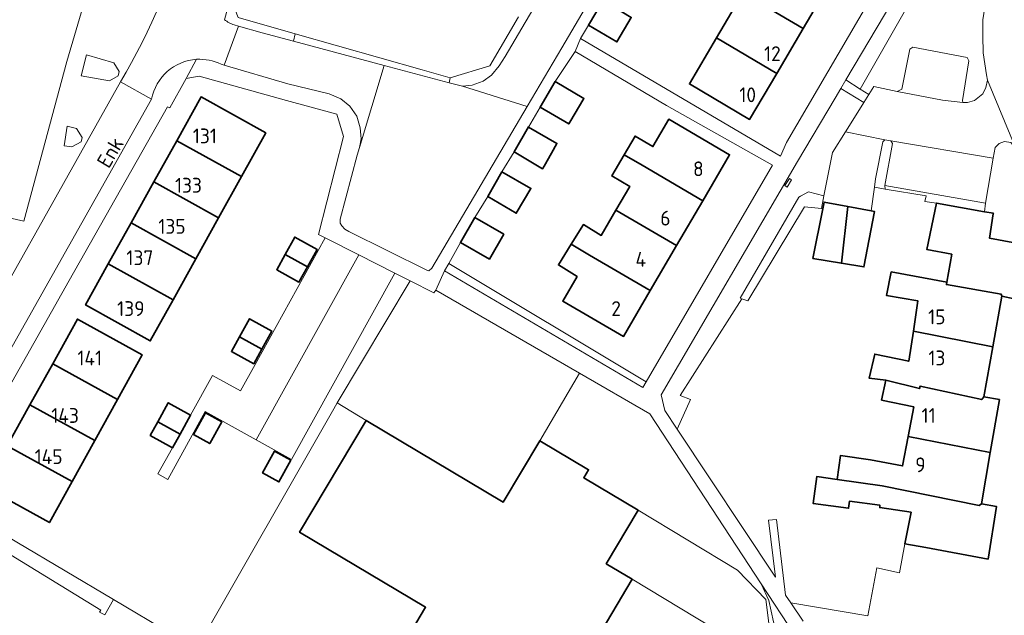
# Model space of a CAD drawing. Header units: metres. Extents: x 245598 to 248629, y 478632 to 481821.
# Tile 48 of 122: x 247981 to 248101, y 479270 to 479342. Entities that reach past the tile are written whole.
import ezdxf
from ezdxf.enums import TextEntityAlignment as Align

# ---------------------------------------------------------------- set-up
doc = ezdxf.new("R2010")
doc.units = ezdxf.units.M
for name, color, linetype, lineweight in [('B-XX-GR-GROENVOORZIENING-GV', 80, 'Continuous', 18), ('B-XX-IE-TERREINAFSCHEIDING_KUNSTMATIG_HEKWERK-G', 20, 'IE-TERREINAFSCHEIDING-KUNSTMATIG', 18), ('B-XX-OG-BEBOUWING-GV', 7, 'Continuous', 35), ('B-XX-OG-BEBOUWING-T18', 10, 'Continuous', 18), ('B-XX-OG-BEBOUWING_LAGE TRAFO-GV', 7, 'Continuous', 18), ('B-XX-OG-TERREIN_ERF-GV', 7, 'Continuous', 18), ('B-XX-OG-TOPOGRAFIE-T18', 10, 'Continuous', 18), ('B-XX-VH-VERHARDING_GESLOTEN-GV', 252, 'Continuous', 18), ('B-XX-VH-VERHARDING_OPEN-GV', 252, 'Continuous', 18)]:
    doc.layers.add(name, color=color, linetype=linetype, lineweight=lineweight)
doc.styles.add('NLCS-ISO-M-T18', font='NLCS-ISO.ttf', dxfattribs={"height": 1.8})
doc.linetypes.add('IE-TERREINAFSCHEIDING-KUNSTMATIG', pattern='A,4,[82,NLCS.SHX,S=0.75,R=90,X=0,Y=0],4,-2', length=10)

msp = doc.modelspace()

# ---------------------------------------------------------------- linework, layer by layer
at = {"layer": 'B-XX-GR-GROENVOORZIENING-GV'}
for points in [[(248098.94, 479360.466), (248108.445, 479377.144), (248107.151, 479377.804), (248094.133, 479355.367), (248081.948, 479334.811), (248083.687, 479333.701)], [(248014.973, 479340.424), (248014.764, 479339.518), (248025.814, 479336.566), (248033.711, 479334.456), (248033.833, 479335.067), (248030.433, 479336.022)], [(247993.586, 479335.821), (247992.933, 479336.907), (247989.619, 479337.881), (247988.952, 479335.326), (247992.393, 479334.708), (247993.45, 479335.32)], [(248079.276, 479320.733), (248080.3, 479325.967), (248081.892, 479328.502), (248083.594, 479331.213), (248084.137, 479332.078), (248081.338, 479333.781), (248080.64, 479332.603), (248076.067, 479324.889), (248059.467, 479296.533), (248059.911, 479294.611), (248061.411, 479292.356), (248063.033, 479295.933), (248061.8, 479296.433), (248069.3, 479308.178), (248069.067, 479308.256), (248076.211, 479320.556), (248076.405, 479320.662), (248077.411, 479321.211)], [(247989.087, 479327.797), (247988.402, 479328.917), (247987.249, 479329.178), (247986.878, 479326.789), (247987.826, 479326.663), (247988.954, 479327.288)], [(248086.689, 479321.956), (248087.589, 479327.089), (248087.422, 479327.422), (248086.667, 479327.533), (248086.433, 479327.3), (248085.544, 479322.767), (248085.407, 479321.762), (248086.724, 479321.544)], [(248074.8, 479321.767), (248074.511, 479321.967), (248075.067, 479322.811), (248075.333, 479322.667)], [(248098.911, 479319.833), (248086.689, 479321.956), (248086.724, 479321.544), (248091.682, 479320.723), (248091.556, 479320.03), (248092.96, 479319.84), (248098.808, 479318.786)], [(248040.279, 479283.481), (248044.709, 479290.936), (248049.544, 479299.158), (248032.1, 479309.256), (248031.833, 479308.9), (248028.941, 479310.367), (248020.097, 479295.543), (248023.59, 479293.398)], [(248063.822, 479248.978), (248059.467, 479242.256), (248055.189, 479235.089), (248054.522, 479234.133), (248055.436, 479233.558), (248056.043, 479234.641), (248056.019, 479234.657), (248074.412, 479265.881), (248073.125, 479268.916), (248072.559, 479271.494), (248071.636, 479273.549), (248058.089, 479294.211), (248049.544, 479299.158), (248044.709, 479290.936), (248050.649, 479287.406), (248050.072, 479286.434), (248056.683, 479282.506), (248068.778, 479275.193), (248072.211, 479271.611), (248072.644, 479268.089), (248071.735, 479264.591), (248070.9, 479261.378), (248069.7, 479258.989)]]:
    msp.add_lwpolyline(points, close=True, dxfattribs=at)
for points in [[(248098.94, 479360.466), (248083.687, 479333.701), (248084.736, 479333.032), (248085.344, 479334), (248088.178, 479333.411), (248088.194, 479333.408), (248088.744, 479333.667), (248089.711, 479338.533), (248090.067, 479338.789), (248096.7, 479337.533), (248096.9, 479337.133), (248096.111, 479332.311), (248096.144, 479332.067), (248096.733, 479332.067), (248097.589, 479332.289), (248098.611, 479333.133), (248098.967, 479333.9), (248099.144, 479334.767), (248099.033, 479335.411), (248098.644, 479338.1), (248098.589, 479340.189), (248098.611, 479342.1), (248098.989, 479344.7)], [(248042.144, 479342.489), (248038.667, 479336.511), (248033.833, 479335.067), (248033.711, 479334.456), (248035.311, 479334.056), (248036.511, 479334.156), (248037.833, 479334.667), (248038.833, 479335.389), (248039.789, 479336.511), (248040.5, 479337.656), (248050.495, 479354.635)], [(248008.079, 479341.351), (248010.974, 479340.53), (248014.764, 479339.518), (248014.973, 479340.424), (248008.033, 479342.4), (248007.122, 479344.848), (248006.492, 479342.562), (248006.374, 479342.136)], [(248007.566, 479341.497), (248008.079, 479341.351)]]:
    msp.add_lwpolyline(points, dxfattribs=at)
msp.add_lwpolyline([(248006.374, 479342.136, 0.0786758), (248007.566, 479341.497)], format="xyb", dxfattribs=at)
at = {"layer": 'B-XX-IE-TERREINAFSCHEIDING_KUNSTMATIG_HEKWERK-G'}
for points in [[(248020.097, 479295.543), (248028.941, 479310.367)], [(248003.04, 479265.646), (248019.664, 479294.816), (248020.097, 479295.543)]]:
    msp.add_lwpolyline(points, dxfattribs=at)
at = {"layer": 'B-XX-OG-BEBOUWING-GV'}
for points in [[(248069.419, 479345.382), (248076.743, 479341.079), (248079.956, 479346.547), (248072.632, 479350.85)], [(248066.206, 479339.913), (248073.529, 479335.61), (248076.743, 479341.079), (248069.419, 479345.382)], [(248052.411, 479344.478), (248050.644, 479341.478), (248054.1, 479339.433), (248055.844, 479342.411)], [(248066.206, 479339.913), (248062.917, 479334.316), (248070.24, 479330.012), (248073.529, 479335.61)], [(248048.389, 479329.656), (248050.087, 479332.544), (248046.589, 479334.6), (248044.767, 479331.5), (248044.778, 479331.5), (248048.233, 479329.456)], [(248000.57, 479327.409), (248008.442, 479323.046), (248011.398, 479328.37), (248003.53, 479332.739)], [(248064.54, 479320.12), (248067.808, 479325.709), (248060.427, 479330.025), (248058.487, 479326.707), (248056.312, 479327.984), (248054.978, 479325.71), (248057.159, 479324.435)], [(248045.244, 479324.333), (248046.144, 479325.922), (248046.811, 479327.089), (248043.341, 479329.084), (248043.333, 479329.089), (248041.589, 479326.067), (248045.067, 479324.011)], [(248005.67, 479318.054), (248008.442, 479323.046), (248000.57, 479327.409), (247997.798, 479322.416)], [(248061.348, 479314.66), (248064.54, 479320.12), (248057.159, 479324.435), (248054.978, 479325.71), (248053.472, 479323.144), (248055.655, 479321.863), (248053.967, 479318.975)], [(248038.4, 479320.622), (248041.867, 479318.6), (248043.633, 479321.611), (248040.119, 479323.628), (248040.111, 479323.633)], [(248002.899, 479313.062), (248005.67, 479318.054), (247997.798, 479322.416), (247995.025, 479317.424)], [(248058.155, 479309.199), (248061.348, 479314.66), (248053.967, 479318.975), (248052.166, 479315.895), (248050.035, 479317.222), (248048.54, 479314.822), (248050.775, 479313.515)], [(248081.407, 479312.524), (248082.184, 479319.413), (248079.281, 479319.947), (248079.122, 479319.14), (248077.931, 479313.107)], [(248082.184, 479319.413), (248081.407, 479312.524), (248084.141, 479312.065), (248085.402, 479318.822), (248085.016, 479318.893)], [(248100.887, 479308.53), (248103.913, 479307.872), (248105.094, 479314.494), (248099.398, 479315.578), (248099.863, 479318.539), (248099.872, 479318.594), (248098.808, 479318.786), (248092.96, 479319.84), (248091.785, 479314.188), (248094.804, 479313.608), (248094.22, 479310.207), (248094.156, 479309.914), (248100.812, 479308.775)], [(248038.589, 479313.022), (248040.344, 479316.033), (248036.833, 479318.1), (248035.078, 479315.033), (248035.091, 479315.026)], [(247995.025, 479317.424), (247992.254, 479312.432), (248000.126, 479308.068), (248002.899, 479313.062)], [(248013.755, 479313.574), (248016.467, 479312.071), (248017.64, 479314.19), (248014.928, 479315.692)], [(248049.25, 479310.907), (248047.507, 479307.925), (248054.887, 479303.61), (248058.155, 479309.199), (248050.775, 479313.515), (248048.54, 479314.822), (248046.982, 479312.319)], [(248013.755, 479313.574), (248012.729, 479311.72), (248015.441, 479310.219), (248016.467, 479312.071)], [(247992.254, 479312.432), (247989.487, 479307.45), (247997.356, 479303.08), (248000.126, 479308.068)], [(248090.143, 479304.25), (248099.791, 479302.345), (248100.887, 479308.53), (248100.812, 479308.775), (248094.156, 479309.914), (248094.22, 479310.207), (248087.463, 479311.47), (248086.888, 479308.578), (248090.709, 479307.927)], [(247985.495, 479300.297), (247993.374, 479295.948), (247996.376, 479301.37), (247988.503, 479305.729)], [(248008.214, 479303.587), (248010.926, 479302.084), (248012.138, 479304.274), (248009.426, 479305.776)], [(248008.214, 479303.587), (248007.227, 479301.804), (248009.939, 479300.302), (248010.926, 479302.084)], [(248086.78, 479298.296), (248090.88, 479297.278), (248090.968, 479297.566), (248098.463, 479295.938), (248098.714, 479296.267), (248099.791, 479302.345), (248090.143, 479304.25), (248089.581, 479300.603), (248085.45, 479301.475), (248084.785, 479298.525)], [(247990.609, 479290.953), (247993.374, 479295.948), (247985.495, 479300.297), (247982.73, 479295.302)], [(248089.515, 479291.456), (248099.501, 479289.51), (248100.609, 479295.933), (248098.714, 479296.267), (248098.463, 479295.938), (248090.968, 479297.566), (248090.88, 479297.278), (248086.78, 479298.296), (248086.281, 479295.874), (248090.192, 479295.049)], [(247979.964, 479290.306), (247987.843, 479285.957), (247990.609, 479290.953), (247982.73, 479295.302)], [(247998.278, 479293.241), (248000.991, 479291.742), (248002.265, 479294.044), (247999.553, 479295.545)], [(248006.054, 479293.239), (248004.07, 479294.341), (248002.599, 479291.692), (248004.583, 479290.59)], [(248000.991, 479291.742), (247998.278, 479293.241), (247997.354, 479291.573), (248000.061, 479290.075), (248000.066, 479290.072)], [(248032.767, 479258.545), (248041.318, 479253.464), (248046.112, 479261.531), (248047.884, 479260.477), (248055.972, 479274.09), (248052.802, 479275.974), (248056.683, 479282.506), (248050.072, 479286.434), (248050.649, 479287.406), (248044.709, 479290.936), (248040.279, 479283.481), (248023.59, 479293.398), (248015.509, 479279.799), (248030.837, 479270.691), (248026.007, 479262.562)], [(248098.42, 479283.239), (248099.501, 479289.51), (248089.515, 479291.456), (248088.841, 479287.877), (248084.914, 479288.627), (248081.275, 479289.127), (248080.878, 479286.237), (248086.372, 479285.447), (248098.128, 479283.072)], [(247979.964, 479290.306), (247977.211, 479285.334), (247985.086, 479280.977), (247987.843, 479285.957)], [(248014.463, 479288.568), (248012.479, 479289.67), (248011.008, 479287.022), (248012.992, 479285.919)], [(248086.372, 479285.447), (248080.878, 479286.237), (248078.402, 479286.577), (248077.953, 479283.305), (248082.262, 479282.713), (248082.383, 479283.594), (248086.088, 479283.085), (248086.055, 479282.806), (248089.868, 479282.233), (248089.128, 479278.391), (248091.645, 479277.935), (248099.227, 479276.534), (248100.266, 479282.915), (248098.42, 479283.239), (248098.128, 479283.072)]]:
    msp.add_lwpolyline(points, close=True, dxfattribs=at)
at = {"layer": 'B-XX-OG-BEBOUWING_LAGE TRAFO-GV'}
msp.add_lwpolyline([(248074.8, 479321.767), (248075.333, 479322.667), (248075.067, 479322.811), (248074.511, 479321.967)], close=True, dxfattribs=at)
at = {"layer": 'B-XX-OG-TERREIN_ERF-GV'}
for points in [[(248060.289, 479357.989), (248058.826, 479355.474), (248062.339, 479353.42), (248060.577, 479350.406), (248057.067, 479352.411), (248055.661, 479350.046), (248059.144, 479347.956), (248057.367, 479344.922), (248053.824, 479346.981), (248052.411, 479344.478), (248055.844, 479342.411), (248054.1, 479339.433), (248050.644, 479341.478), (248049.667, 479339.833), (248073.999, 479325.531), (248074.711, 479327.211), (248088.533, 479350.889), (248064.611, 479365.067), (248062.078, 479361.067), (248065.633, 479359), (248063.833, 479355.956), (248063.822, 479355.956)], [(248079.956, 479346.547), (248076.743, 479341.079), (248073.529, 479335.61), (248070.24, 479330.012), (248062.917, 479334.316), (248066.206, 479339.913), (248069.419, 479345.382), (248072.632, 479350.85), (248075.922, 479356.449), (248083.245, 479352.145)], [(248033.644, 479312.489), (248057.644, 479298.111), (248073, 479324.456), (248060.144, 479331.689), (248049.033, 479338.267), (248046.589, 479334.6), (248050.087, 479332.544), (248048.389, 479329.656), (248048.233, 479329.456), (248044.778, 479331.5), (248043.341, 479329.084), (248046.811, 479327.089), (248046.144, 479325.922), (248045.244, 479324.333), (248045.067, 479324.011), (248041.589, 479326.067), (248040.119, 479323.628), (248043.633, 479321.611), (248041.867, 479318.6), (248038.4, 479320.622), (248036.833, 479318.1), (248040.344, 479316.033), (248038.589, 479313.022), (248035.091, 479315.026)], [(248000.57, 479327.409), (248003.53, 479332.739), (248011.398, 479328.37), (248008.442, 479323.046), (248005.67, 479318.054), (248002.899, 479313.062), (248000.126, 479308.068), (247997.356, 479303.08), (247989.487, 479307.45), (247992.254, 479312.432), (247995.025, 479317.424), (247997.798, 479322.416)], [(248061.348, 479314.66), (248058.155, 479309.199), (248054.887, 479303.61), (248047.507, 479307.925), (248049.25, 479310.907), (248046.982, 479312.319), (248048.54, 479314.822), (248050.035, 479317.222), (248052.166, 479315.895), (248053.967, 479318.975), (248055.655, 479321.863), (248053.472, 479323.144), (248054.978, 479325.71), (248056.312, 479327.984), (248058.487, 479326.707), (248060.427, 479330.025), (248067.808, 479325.709), (248064.54, 479320.12)], [(248085.407, 479321.762), (248085.016, 479318.893), (248085.402, 479318.822), (248084.141, 479312.065), (248081.407, 479312.524), (248077.931, 479313.107), (248079.122, 479319.14), (248078.968, 479319.157), (248076.889, 479319.389), (248070.011, 479307.933), (248069.3, 479308.178), (248061.8, 479296.433), (248063.033, 479295.933), (248061.411, 479292.356), (248073.4, 479274.333), (248072.533, 479281.267), (248073.511, 479281.367), (248074.611, 479272.167), (248075.256, 479271.207), (248084.608, 479269.645), (248085.692, 479275.47), (248088.45, 479274.87), (248089.128, 479278.391), (248089.868, 479282.233), (248086.055, 479282.806), (248086.088, 479283.085), (248082.383, 479283.594), (248082.262, 479282.713), (248077.953, 479283.305), (248078.402, 479286.577), (248080.878, 479286.237), (248081.275, 479289.127), (248084.914, 479288.627), (248088.841, 479287.877), (248089.515, 479291.456), (248090.192, 479295.049), (248086.281, 479295.874), (248086.78, 479298.296), (248084.785, 479298.525), (248085.45, 479301.475), (248089.581, 479300.603), (248090.143, 479304.25), (248090.709, 479307.927), (248086.888, 479308.578), (248087.463, 479311.47), (248094.22, 479310.207), (248094.804, 479313.608), (248091.785, 479314.188), (248092.96, 479319.84), (248091.556, 479320.03), (248091.682, 479320.723), (248086.724, 479321.544)], [(248016.467, 479312.071), (248015.441, 479310.219), (248012.729, 479311.72), (248013.755, 479313.574), (248014.928, 479315.692), (248017.64, 479314.19)], [(247993.374, 479295.948), (247990.609, 479290.953), (247987.843, 479285.957), (247985.086, 479280.977), (247977.211, 479285.334), (247979.964, 479290.306), (247982.73, 479295.302), (247985.495, 479300.297), (247988.503, 479305.729), (247996.376, 479301.37)], [(248010.926, 479302.084), (248009.939, 479300.302), (248007.227, 479301.804), (248008.214, 479303.587), (248009.426, 479305.776), (248012.138, 479304.274)], [(248006.054, 479293.239), (248004.583, 479290.59), (248002.599, 479291.692), (248004.07, 479294.341)], [(248014.463, 479288.568), (248012.992, 479285.919), (248011.008, 479287.022), (248012.479, 479289.67)]]:
    msp.add_lwpolyline(points, close=True, dxfattribs=at)
for points in [[(247971.575, 479319.983), (247981.991, 479317.628), (247987.194, 479337.053), (247989.681, 479345.488)], [(248008.033, 479342.4), (248014.973, 479340.424), (248030.433, 479336.022), (248033.833, 479335.067), (248038.667, 479336.511), (248042.144, 479342.489)], [(248003.04, 479265.646), (248019.664, 479294.816), (248020.097, 479295.543), (248028.941, 479310.367), (248027.089, 479311.306), (248014.513, 479288.658), (248010.229, 479291.037), (248004.049, 479294.468), (247999.476, 479286.233), (247998.293, 479286.89), (248000.061, 479290.075), (247997.354, 479291.573), (247998.278, 479293.241), (247999.553, 479295.545), (248002.265, 479294.044), (248004.943, 479298.867), (248008.328, 479296.988), (248010.114, 479300.206), (248018.634, 479315.594), (248017.811, 479316.011), (248020.867, 479327.911), (248020.033, 479330.633), (248013.914, 479332.299), (248003.312, 479335.267), (248001.742, 479334.973), (247999.728, 479331.4), (247999.436, 479331.558), (247987.477, 479310.437), (247977.087, 479292.019)], [(247975.233, 479282.067), (247992.903, 479271.606), (248000, 479267.405)]]:
    msp.add_lwpolyline(points, dxfattribs=at)
at = {"layer": 'B-XX-VH-VERHARDING_GESLOTEN-GV'}
msp.add_lwpolyline([(247975.297, 479293.099), (247997.519, 479332.482), (247993.756, 479334.561), (247971.604, 479295.173)], close=True, dxfattribs=at)
at = {"layer": 'B-XX-VH-VERHARDING_OPEN-GV'}
for points in [[(248076.744, 479268.989), (248075.256, 479271.207), (248074.611, 479272.167), (248073.511, 479281.367), (248072.533, 479281.267), (248073.4, 479274.333), (248061.411, 479292.356), (248059.911, 479294.611), (248059.467, 479296.533), (248076.067, 479324.889), (248080.64, 479332.603), (248081.338, 479333.781), (248081.948, 479334.811), (248094.133, 479355.367), (248107.151, 479377.804)], [(248066.9, 479371.933), (248047.4, 479338.733), (248043.177, 479331.57), (248031.6, 479311.933), (248031.233, 479311.611), (248030.967, 479311.667), (248021.5, 479316.367), (248021.011, 479316.656), (248020.633, 479317.056), (248020.456, 479317.389), (248020.467, 479317.867), (248022.5, 479325.656), (248022.788, 479326.607), (248022.989, 479327.667), (248022.889, 479329), (248022.456, 479330.411), (248021.633, 479331.611), (248020.511, 479332.511), (248019.1, 479333.1), (248014.104, 479334.35), (248006.327, 479336.613), (248005.978, 479336.715)], [(248050.495, 479354.635), (248040.5, 479337.656), (248039.789, 479336.511), (248038.833, 479335.389), (248037.833, 479334.667), (248036.511, 479334.156), (248035.311, 479334.056), (248043.177, 479331.57), (248047.4, 479338.733), (248066.9, 479371.933)], [(248088.533, 479350.889), (248074.711, 479327.211), (248073.999, 479325.531), (248049.667, 479339.833), (248049.033, 479338.267), (248060.144, 479331.689), (248073, 479324.456), (248057.644, 479298.111), (248057.244, 479297.411), (248033.144, 479311.611), (248032.1, 479309.256), (248049.544, 479299.158), (248058.089, 479294.211), (248071.636, 479273.549), (248075.733, 479267.3)], [(247989.681, 479345.488), (247987.194, 479337.053), (247981.991, 479317.628), (247971.575, 479319.983), (247970.929, 479320.256), (247970.218, 479318.738), (247970.619, 479318.56), (247977.428, 479314.435), (247971.579, 479304.864), (247967.24, 479297.723), (247971.604, 479295.173), (247993.756, 479334.561)], [(248022.715, 479313.524), (248027.089, 479311.306), (248028.941, 479310.367), (248031.833, 479308.9), (248032.1, 479309.256), (248033.144, 479311.611), (248033.644, 479312.489), (248035.091, 479315.026), (248035.078, 479315.033), (248036.833, 479318.1), (248038.4, 479320.622), (248040.111, 479323.633), (248040.119, 479323.628), (248041.589, 479326.067), (248043.333, 479329.089), (248043.341, 479329.084), (248044.778, 479331.5), (248044.767, 479331.5), (248046.589, 479334.6), (248049.033, 479338.267), (248049.667, 479339.833), (248050.644, 479341.478), (248052.411, 479344.478)], [(248005.978, 479336.715), (248006.327, 479336.613), (248008.079, 479341.351), (248007.566, 479341.497)], [(248002.995, 479337.317), (248001.742, 479334.973), (248003.312, 479335.267), (248013.914, 479332.299), (248020.033, 479330.633), (248020.867, 479327.911), (248017.811, 479316.011), (248018.634, 479315.594), (248022.715, 479313.524)], [(248001.742, 479334.973), (248002.995, 479337.317)], [(247997.519, 479332.482), (247975.297, 479293.099), (247975.624, 479292.978), (247975.644, 479292.97), (247975.664, 479292.961), (247975.684, 479292.951), (247975.702, 479292.939), (247975.72, 479292.926), (247975.736, 479292.912), (247975.751, 479292.896), (247975.766, 479292.88), (247975.779, 479292.862), (247975.79, 479292.844), (247975.801, 479292.824), (247975.809, 479292.804), (247975.816, 479292.786), (247977.087, 479292.019), (247987.477, 479310.437), (247999.436, 479331.558), (247999.728, 479331.4), (248001.742, 479334.973)], [(247993.756, 479334.561), (247997.519, 479332.482)], [(248026.007, 479262.562), (248030.837, 479270.691), (248015.509, 479279.799), (248023.59, 479293.398), (248020.097, 479295.543), (248019.664, 479294.816), (248003.04, 479265.646)], [(247976.837, 479279.186), (247991.333, 479270.333), (247991.167, 479270.089), (247991.832, 479269.754), (247992.903, 479271.606), (247975.233, 479282.067)], [(248071.735, 479264.591), (248055.972, 479274.09), (248047.884, 479260.477)]]:
    msp.add_lwpolyline(points, dxfattribs=at)
for points in [[(247993.756, 479334.561, 0.0593231), (248002.399, 479354.613)], [(248002.399, 479354.613, -0.0593231), (247993.756, 479334.561)], [(248007.566, 479341.497, -0.0786758), (248006.374, 479342.136)], [(248002.995, 479337.317, 0.3440407), (247997.519, 479332.482)], [(247997.519, 479332.482, -0.3440407), (248002.995, 479337.317)], [(248005.978, 479336.715, 0.1303704), (248002.995, 479337.317)], [(248002.995, 479337.317, -0.1303704), (248005.978, 479336.715)]]:
    msp.add_lwpolyline(points, format="xyb", dxfattribs=at)
for points in [[(248022.788, 479326.607), (248025.814, 479336.566), (248014.764, 479339.518), (248010.974, 479340.53), (248008.079, 479341.351), (248006.327, 479336.613), (248014.104, 479334.35), (248019.1, 479333.1), (248020.511, 479332.511), (248021.633, 479331.611), (248022.456, 479330.411), (248022.889, 479329), (248022.989, 479327.667)], [(248088.194, 479333.408), (248093.689, 479332.367), (248096.144, 479332.067), (248096.111, 479332.311), (248096.9, 479337.133), (248096.7, 479337.533), (248090.067, 479338.789), (248089.711, 479338.533), (248088.744, 479333.667)], [(247993.586, 479335.821), (247993.45, 479335.32), (247992.393, 479334.708), (247988.952, 479335.326), (247989.619, 479337.881), (247992.933, 479336.907)], [(248025.814, 479336.566), (248022.788, 479326.607), (248022.5, 479325.656), (248020.467, 479317.867), (248020.456, 479317.389), (248020.633, 479317.056), (248021.011, 479316.656), (248021.5, 479316.367), (248030.967, 479311.667), (248031.233, 479311.611), (248031.6, 479311.933), (248043.177, 479331.57), (248035.311, 479334.056), (248033.711, 479334.456)], [(248084.137, 479332.078), (248084.736, 479333.032), (248083.687, 479333.701), (248081.948, 479334.811), (248081.338, 479333.781)], [(248084.736, 479333.032), (248084.137, 479332.078), (248083.594, 479331.213), (248081.892, 479328.502), (248086.667, 479327.533), (248087.422, 479327.422), (248099.833, 479325.311), (248100.111, 479326.6), (248100.589, 479327.067), (248101.211, 479327.311), (248101.989, 479327.189), (248102.611, 479326.489), (248099.144, 479334.767), (248098.967, 479333.9), (248098.611, 479333.133), (248097.589, 479332.289), (248096.733, 479332.067), (248096.144, 479332.067), (248093.689, 479332.367), (248088.194, 479333.408), (248088.178, 479333.411), (248085.344, 479334)], [(247989.087, 479327.797), (247988.954, 479327.288), (247987.826, 479326.663), (247986.878, 479326.789), (247987.249, 479329.178), (247988.402, 479328.917)], [(248086.667, 479327.533), (248081.892, 479328.502), (248080.3, 479325.967), (248079.276, 479320.733), (248078.968, 479319.157), (248079.122, 479319.14), (248079.281, 479319.947), (248082.184, 479319.413), (248085.016, 479318.893), (248085.407, 479321.762), (248085.544, 479322.767), (248086.433, 479327.3)], [(248099.833, 479325.311), (248087.422, 479327.422), (248087.589, 479327.089), (248086.689, 479321.956), (248098.911, 479319.833)], [(248076.405, 479320.662), (248076.211, 479320.556), (248069.067, 479308.256), (248069.3, 479308.178), (248070.011, 479307.933), (248076.889, 479319.389), (248078.968, 479319.157), (248079.276, 479320.733), (248077.411, 479321.211)], [(248002.265, 479294.044), (248000.991, 479291.742), (248000.066, 479290.072), (248000.061, 479290.075), (247998.293, 479286.89), (247999.476, 479286.233), (248004.049, 479294.468), (248010.229, 479291.037), (248022.715, 479313.524), (248018.634, 479315.594), (248010.114, 479300.206), (248008.328, 479296.988), (248004.943, 479298.867)], [(248027.089, 479311.306), (248022.715, 479313.524), (248010.229, 479291.037), (248014.513, 479288.658)], [(248033.144, 479311.611), (248057.244, 479297.411), (248057.644, 479298.111), (248033.644, 479312.489)]]:
    msp.add_lwpolyline(points, close=True, dxfattribs=at)

# ---------------------------------------------------------------- texts
at = {"layer": 'B-XX-OG-BEBOUWING-T18', "style": 'NLCS-ISO-M-T18'}
for s, p in [('12', (248073, 479338)), ('10', (248070, 479333)), ('131', (248004, 479328)), ('8', (248064, 479324)), ('133', (248002, 479322)), ('6', (248060, 479318)), ('135', (248000, 479317)), ('137', (247996.094, 479313.185)), ('4', (248057, 479313)), ('139', (247995, 479307)), ('2', (248054, 479307)), ('15', (248093, 479306)), ('141', (247990, 479301)), ('13', (248093, 479301)), ('143', (247987, 479294)), ('11', (248092, 479294)), ('145', (247985, 479289)), ('9', (248091, 479288))]:
    msp.add_text(s, height=1.8, dxfattribs=at).set_placement(p, align=Align.MIDDLE_CENTER)
at = {"layer": 'B-XX-OG-TOPOGRAFIE-T18', "style": 'NLCS-ISO-M-T18'}
msp.add_text('Enk', height=1.8, rotation=59.3, dxfattribs=at).set_placement((247992.493, 479325.992), align=Align.MIDDLE_CENTER)

doc.saveas('drawing.dxf')
